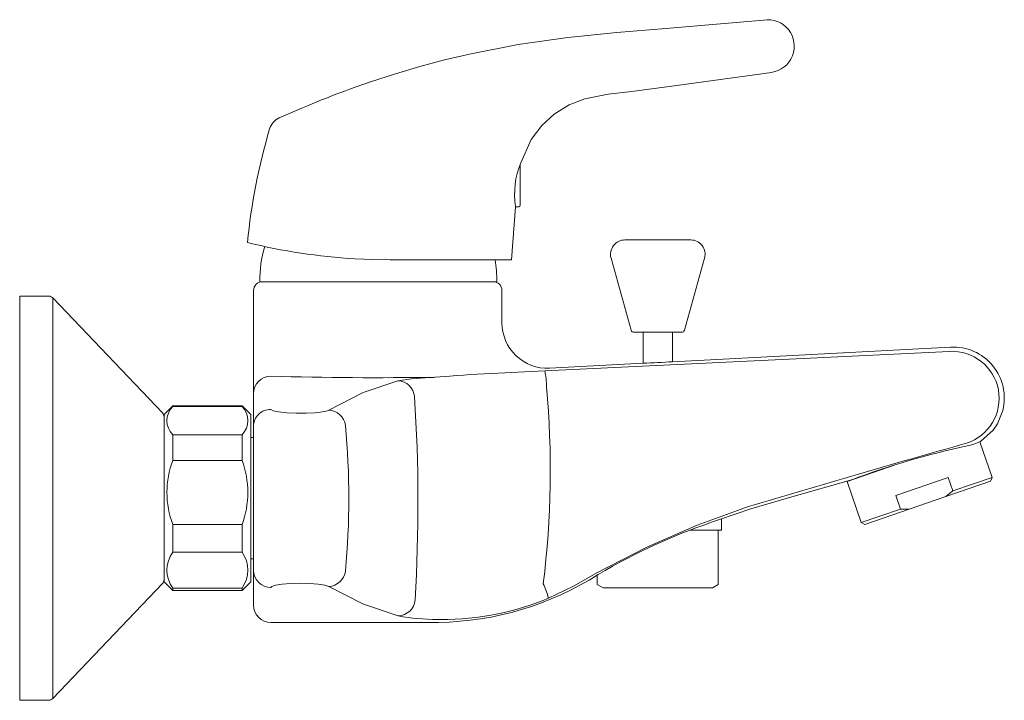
# Model space of a CAD drawing. Header units: millimetres. Extents: x 4090.9283 to 4090.9624, y 1702.8663 to 1702.8899.
import ezdxf

# ---------------------------------------------------------------- set-up
doc = ezdxf.new("R2010")
doc.units = ezdxf.units.MM
doc.layers.add('SANINDUSA', color=3, linetype='Continuous')

msp = doc.modelspace()

# ---------------------------------------------------------------- linework, layer by layer
at = {"layer": 'SANINDUSA', "linetype": 'Continuous', "lineweight": 15}
for p, q in [((4090.945651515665, 1702.88484819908), (4090.945651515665, 1702.883428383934)), ((4090.945487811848, 1702.883378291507), (4090.945351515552, 1702.881538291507)), ((4090.945487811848, 1702.883378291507), (4090.945601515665, 1702.883378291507)), ((4090.951555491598, 1702.88222829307), (4090.949275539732, 1702.88222829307)), ((4090.945351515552, 1702.881538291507), (4090.941151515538, 1702.881538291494)), ((4090.948794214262, 1702.881592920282), (4090.949495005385, 1702.879101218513)), ((4090.951336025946, 1702.879101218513), (4090.952036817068, 1702.881592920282)), ((4090.936637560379, 1702.880778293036), (4090.944837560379, 1702.880778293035)), ((4090.936415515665, 1702.875770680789), (4090.936415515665, 1702.880478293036)), ((4090.945015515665, 1702.879358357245), (4090.945015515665, 1702.880478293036)), ((4090.929315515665, 1702.880278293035), (4090.928315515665, 1702.880278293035)), ((4090.928315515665, 1702.880278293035), (4090.928315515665, 1702.866278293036)), ((4090.933260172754, 1702.87623625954), (4090.929460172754, 1702.880216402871)), ((4090.929460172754, 1702.880216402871), (4090.929460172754, 1702.8663401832)), ((4090.949591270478, 1702.87902829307), (4090.951239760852, 1702.87902829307)), ((4090.949911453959, 1702.87902829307), (4090.949911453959, 1702.87795333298)), ((4090.950919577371, 1702.878006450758), (4090.950919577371, 1702.87902829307)), ((4090.960553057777, 1702.878514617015), (4090.950925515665, 1702.878006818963)), ((4090.949911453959, 1702.87795333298), (4090.946659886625, 1702.877781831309)), ((4090.942698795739, 1702.877469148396), (4090.943207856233, 1702.877512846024)), ((4090.933615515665, 1702.876478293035), (4090.933315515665, 1702.876178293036)), ((4090.936015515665, 1702.876478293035), (4090.933615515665, 1702.876478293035)), ((4090.933615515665, 1702.876461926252), (4090.933615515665, 1702.876478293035)), ((4090.933615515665, 1702.876461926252), (4090.936015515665, 1702.876461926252)), ((4090.936315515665, 1702.876178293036), (4090.936015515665, 1702.876478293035)), ((4090.936015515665, 1702.876461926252), (4090.936015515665, 1702.876478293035)), ((4090.962361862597, 1702.876315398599), (4090.962176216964, 1702.875859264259)), ((4090.933315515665, 1702.870378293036), (4090.933315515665, 1702.876178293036)), ((4090.936315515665, 1702.870378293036), (4090.936315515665, 1702.876178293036)), ((4090.936415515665, 1702.870785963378), (4090.936415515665, 1702.87577068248)), ((4090.933615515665, 1702.874590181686), (4090.933615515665, 1702.875479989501)), ((4090.933615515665, 1702.875479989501), (4090.936015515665, 1702.875479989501)), ((4090.936015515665, 1702.874590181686), (4090.936015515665, 1702.875479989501)), ((4090.936415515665, 1702.875378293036), (4090.936315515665, 1702.875378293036)), ((4090.961995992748, 1702.873999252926), (4090.961569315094, 1702.875238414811)), ((4090.933615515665, 1702.874590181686), (4090.936015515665, 1702.874590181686)), ((4090.95870964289, 1702.874454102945), (4090.956969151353, 1702.873854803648)), ((4090.95705954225, 1702.873899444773), (4090.957063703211, 1702.873887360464)), ((4090.958657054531, 1702.87337837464), (4090.960470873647, 1702.874002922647)), ((4090.960393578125, 1702.873341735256), (4090.961933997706, 1702.873872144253)), ((4090.960470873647, 1702.874002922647), (4090.960633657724, 1702.873530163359)), ((4090.961995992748, 1702.873999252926), (4090.960633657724, 1702.873530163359)), ((4090.961933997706, 1702.873872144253), (4090.961995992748, 1702.873999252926)), ((4090.956969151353, 1702.873854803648), (4090.957457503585, 1702.872436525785)), ((4090.960633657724, 1702.873530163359), (4090.960393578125, 1702.873341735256)), ((4090.958819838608, 1702.872905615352), (4090.958657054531, 1702.87337837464)), ((4090.959125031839, 1702.872904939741), (4090.960393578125, 1702.873341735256)), ((4090.958819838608, 1702.872905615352), (4090.957457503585, 1702.872436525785)), ((4090.957584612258, 1702.872374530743), (4090.959125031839, 1702.872904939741)), ((4090.959125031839, 1702.872904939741), (4090.958819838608, 1702.872905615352)), ((4090.952615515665, 1702.87217829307), (4090.952615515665, 1702.872554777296)), ((4090.933615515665, 1702.871406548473), (4090.933615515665, 1702.872368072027)), ((4090.933615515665, 1702.872368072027), (4090.936015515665, 1702.872368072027)), ((4090.936015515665, 1702.871406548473), (4090.936015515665, 1702.872368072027)), ((4090.951533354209, 1702.87217829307), (4090.952615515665, 1702.87217829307)), ((4090.952511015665, 1702.870293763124), (4090.952511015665, 1702.87217829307)), ((4090.957457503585, 1702.872436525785), (4090.957584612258, 1702.872374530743)), ((4090.933615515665, 1702.871406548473), (4090.936015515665, 1702.871406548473)), ((4090.936315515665, 1702.871178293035), (4090.936415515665, 1702.871178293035)), ((4090.936415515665, 1702.869578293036), (4090.936415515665, 1702.870785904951)), ((4090.948320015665, 1702.870637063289), (4090.948320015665, 1702.870293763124)), ((4090.929460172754, 1702.8663401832), (4090.933260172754, 1702.870320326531)), ((4090.933315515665, 1702.870378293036), (4090.933615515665, 1702.870078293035)), ((4090.933615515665, 1702.870078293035), (4090.933615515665, 1702.870166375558)), ((4090.933615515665, 1702.870166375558), (4090.936015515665, 1702.870166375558)), ((4090.936015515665, 1702.870078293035), (4090.936315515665, 1702.870378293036)), ((4090.936015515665, 1702.870078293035), (4090.936015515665, 1702.870166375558)), ((4090.948320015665, 1702.870293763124), (4090.948520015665, 1702.87017829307)), ((4090.948520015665, 1702.87017829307), (4090.952311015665, 1702.87017829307)), ((4090.952311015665, 1702.87017829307), (4090.952511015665, 1702.870293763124)), ((4090.933615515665, 1702.870078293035), (4090.936015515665, 1702.870078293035)), ((4090.937015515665, 1702.868978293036), (4090.942822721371, 1702.868978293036)), ((4090.928315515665, 1702.866278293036), (4090.929315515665, 1702.866278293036))]:
    msp.add_line(p, q, dxfattribs=at)
at = {"layer": 'SANINDUSA', "linetype": 'Continuous', "lineweight": 15, "flags": 128}
for points in [[(4090.954080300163, 1702.889846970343), (4090.950691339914, 1702.889558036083), (4090.948993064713, 1702.889413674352), (4090.947296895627, 1702.889243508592), (4090.945584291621, 1702.888999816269), (4090.943888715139, 1702.888668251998), (4090.943033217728, 1702.888464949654), (4090.942178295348, 1702.888237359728), (4090.941330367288, 1702.887987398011), (4090.94049585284, 1702.887716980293), (4090.939934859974, 1702.887521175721)], [(4090.954355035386, 1702.888025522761), (4090.951157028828, 1702.887594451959), (4090.949519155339, 1702.887374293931), (4090.948696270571, 1702.887276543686), (4090.947886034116, 1702.887118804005), (4090.947340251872, 1702.886905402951), (4090.946825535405, 1702.88658479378), (4090.946393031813, 1702.886189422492), (4090.946027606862, 1702.885705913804), (4090.945669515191, 1702.884898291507)], [(4090.941151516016, 1702.881538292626), (4090.940540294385, 1702.881547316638), (4090.939921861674, 1702.881574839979)], [(4090.94650385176, 1702.877695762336), (4090.954483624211, 1702.87806922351), (4090.960520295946, 1702.878368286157)], [(4090.945118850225, 1702.877624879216), (4090.94579742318, 1702.87766126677), (4090.94650385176, 1702.877695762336)], [(4090.939020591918, 1702.876332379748), (4090.940212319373, 1702.876939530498), (4090.941411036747, 1702.877345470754)], [(4090.937015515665, 1702.876356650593), (4090.937096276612, 1702.876309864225), (4090.937287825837, 1702.876268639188), (4090.937565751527, 1702.876238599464), (4090.937893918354, 1702.876223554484), (4090.938231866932, 1702.876224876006), (4090.938543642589, 1702.876241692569), (4090.938799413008, 1702.876271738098), (4090.938973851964, 1702.876311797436), (4090.939020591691, 1702.876332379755)], [(4090.962176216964, 1702.875859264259), (4090.962027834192, 1702.875642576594), (4090.961586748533, 1702.875249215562)], [(4090.952550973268, 1702.872538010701), (4090.953639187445, 1702.872907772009), (4090.955213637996, 1702.873371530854), (4090.957007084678, 1702.873884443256), (4090.957154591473, 1702.873926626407)], [(4090.953561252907, 1702.872990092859), (4090.951781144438, 1702.872345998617), (4090.950038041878, 1702.871585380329), (4090.948331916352, 1702.870705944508), (4090.947492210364, 1702.870237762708), (4090.946629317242, 1702.869816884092)], [(4090.939018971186, 1702.870224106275), (4090.938886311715, 1702.870268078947), (4090.938653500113, 1702.870304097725), (4090.938351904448, 1702.87032697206), (4090.938019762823, 1702.870334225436), (4090.937692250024, 1702.870325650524), (4090.937401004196, 1702.870302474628), (4090.937175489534, 1702.870267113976), (4090.937042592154, 1702.870223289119), (4090.937015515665, 1702.870191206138)], [(4090.941428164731, 1702.869206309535), (4090.940218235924, 1702.869613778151), (4090.939018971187, 1702.870224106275)]]:
    msp.add_lwpolyline(points, dxfattribs=at)
at = {"layer": 'SANINDUSA', "linetype": 'Continuous', "lineweight": 15}
for centre, radius, start, end in [((4090.954222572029, 1702.888940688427), 0.0009173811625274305, 278.0690069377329, 98.92171393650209), ((4090.952264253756, 1702.85331892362), 0.03635667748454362, 109.8234637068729, 114.3074020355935), ((4090.937548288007, 1702.885906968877), 0.0006000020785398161, 114.5832367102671, 163.6152927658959), ((4090.957235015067, 1702.88007314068), 0.0211329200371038, 163.4971540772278, 174.3919884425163), ((4090.948294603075, 1702.88381362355), 0.0028403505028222, 157.5499282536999, 188.8163026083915), ((4090.945601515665, 1702.883428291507), 5.000000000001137e-05, 270, 0), ((4090.941153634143, 1702.902256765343), 0.02071857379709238, 256.1763106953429, 266.591610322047), ((4090.949275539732, 1702.88172829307), 0.0005, 90, 195.708637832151), ((4090.951555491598, 1702.88172829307), 0.0005, 344.291362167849, 90), ((4090.940636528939, 1702.880869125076), 0.004000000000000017, 163.5579634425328, 181.3011849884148), ((4090.94083859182, 1702.880869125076), 0.004000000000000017, 358.6988150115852, 9.670700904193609), ((4090.936715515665, 1702.880478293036), 0.0003000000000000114, 90, 180), ((4090.944715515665, 1702.880478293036), 0.0003000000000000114, 0, 90), ((4090.929315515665, 1702.880078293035), 0.0002000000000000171, 43.67359659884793, 90), ((4090.946593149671, 1702.879356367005), 0.001575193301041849, 179.8790117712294, 272.4276235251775), ((4090.949591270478, 1702.87912829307), 0.0001000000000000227, 195.708637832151, 270), ((4090.951239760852, 1702.87912829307), 0.0001000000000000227, 270, 344.291362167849), ((4090.960604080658, 1702.876738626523), 0.001631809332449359, 287.7743737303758, 92.94084150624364), ((4090.960646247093, 1702.876747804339), 0.001769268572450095, 345.8537271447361, 93.01922856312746), ((4090.947443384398, 1702.93433365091), 0.05643436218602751, 272.5068286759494, 273.5375298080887), ((4090.947594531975, 1702.819041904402), 0.05863526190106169, 92.4198458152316, 94.29047378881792), ((4090.943875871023, 1702.877147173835), 0.002684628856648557, 0.09542505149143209, 11.79111543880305), ((4090.937015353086, 1702.876904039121), 0.0005998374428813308, 89.9844706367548, 179.984462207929), ((4090.940715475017, 1703.017799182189), 0.1403440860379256, 268.4893084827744, 270.7992340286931), ((4090.942933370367, 1702.868147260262), 0.009323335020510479, 91.56595526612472, 99.39745204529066), ((4090.94139510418, 1702.876747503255), 0.0005981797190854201, 4.849343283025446, 88.47374155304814), ((4090.914427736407, 1702.874257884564), 0.03226279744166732, 352.9843843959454, 5.145969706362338), ((4090.884458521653, 1702.873120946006), 0.05765001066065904, 356.6534675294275, 3.657013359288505), ((4090.934118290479, 1702.875970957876), 0.0007027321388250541, 135.680686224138, 224.319313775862), ((4090.935512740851, 1702.875970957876), 0.0007027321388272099, 315.680686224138, 44.31931377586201), ((4090.937003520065, 1702.875768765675), 0.0005880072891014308, 88.83106050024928, 179.8203822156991), ((4090.938994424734, 1702.875723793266), 0.0006091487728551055, 7.452731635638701, 87.53798940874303), ((4090.933115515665, 1702.876098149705), 0.000200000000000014, 0, 43.67359659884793), ((4090.912163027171, 1702.873278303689), 0.02755146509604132, 354.746389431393, 5.257358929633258), ((4090.960748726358, 1702.876945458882), 0.001891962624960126, 281.5216635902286, 296.2914883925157), ((4091.072524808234, 1702.478238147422), 0.4122880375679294, 105.6794961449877, 106.7708533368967), ((4090.967236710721, 1702.846892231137), 0.02885374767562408, 102.225548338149, 110.4522501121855), ((4090.936601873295, 1702.873479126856), 0.003186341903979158, 159.5926115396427, 200.4073884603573), ((4090.933029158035, 1702.873479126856), 0.003186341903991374, 339.5926115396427, 20.40738846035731), ((4090.959205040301, 1702.852237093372), 0.02136361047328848, 108.1476817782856, 120.5504960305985), ((4090.934476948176, 1702.870786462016), 0.001061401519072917, 144.2524626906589, 215.7475373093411), ((4090.935154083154, 1702.870786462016), 0.001061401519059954, 324.2524626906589, 35.74753730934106), ((4090.933115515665, 1702.870458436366), 0.000200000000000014, 316.326403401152, 0), ((4090.937012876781, 1702.870788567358), 0.0005973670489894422, 180.2553626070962, 270.2531063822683), ((4090.938992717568, 1702.870834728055), 0.000611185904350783, 272.4619096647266, 352.5516473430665), ((4090.942663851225, 1702.879544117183), 0.01056701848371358, 270.8614475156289, 302.529257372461), ((4090.943833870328, 1702.869092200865), 0.002887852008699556, 14.53325919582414, 25.1018681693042), ((4090.942996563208, 1702.878386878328), 0.009308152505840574, 269.5383720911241, 292.9717108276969), ((4090.937015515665, 1702.869578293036), 0.0006000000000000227, 180, 270), ((4090.941412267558, 1702.869806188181), 0.000600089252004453, 271.5180200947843, 355.1677873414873), ((4090.942733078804, 1702.875990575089), 0.006908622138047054, 259.1124562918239, 270.432824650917), ((4090.942958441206, 1702.873684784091), 0.004605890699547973, 267.8524051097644, 269.541663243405), ((4090.929315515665, 1702.866478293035), 0.0002000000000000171, 270, 316.326403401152)]:
    msp.add_arc(centre, radius, start, end, dxfattribs=at)

doc.saveas('drawing.dxf')
